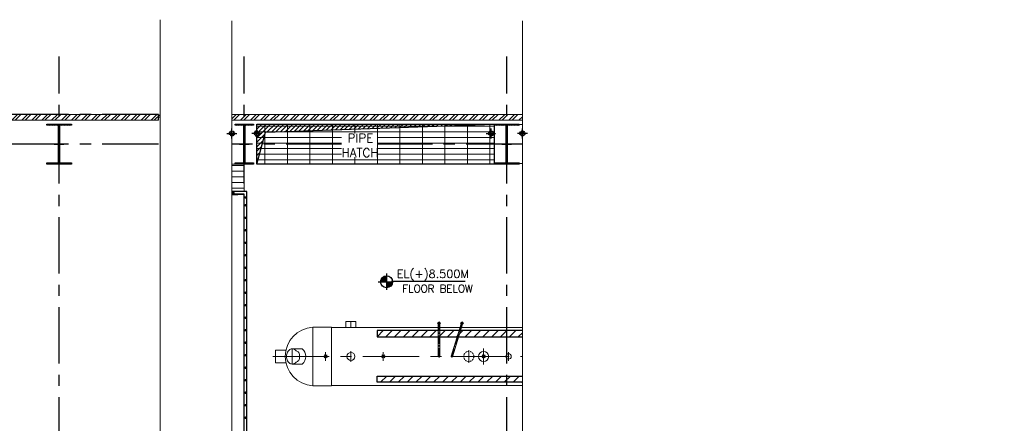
# Model space of a CAD drawing. Header units: inches. Extents: x 0 to 1544102, y -90707 to 23144100.
# Tile 132 of 181: x 521000 to 560399, y -34216 to -18066. Entities that reach past the tile are written whole.
import ezdxf
from ezdxf.enums import TextEntityAlignment as Align

# ---------------------------------------------------------------- set-up
doc = ezdxf.new("R2010")
doc.units = ezdxf.units.IN
doc.header["$LTSCALE"] = 1800
doc.header["$MEASUREMENT"] = 0
for name, pattern in [('CENTER', [2, 1.25, -0.25, 0.25, -0.25]), ('CENTER2', [1.125, 0.75, -0.125, 0.125, -0.125]), ('HIDDEN', [0.375, 0.25, -0.125]), ('HIDDEN2', [0.1875, 0.125, -0.0625])]:
    doc.linetypes.add(name, pattern=pattern)
doc.layers.get('0').update_dxf_attribs({"color": 253})
for name, color, linetype in [('1', 7, 'Continuous'), ('BRACING', 1, 'HIDDEN'), ('CEN', 2, 'CENTER'), ('COL', 1, 'Continuous'), ('GRID', 251, 'CENTER'), ('OPENING', 40, 'Continuous'), ('RAIN WATER', 6, 'Continuous'), ('STEEL', 231, 'Continuous')]:
    doc.layers.add(name, color=color, linetype=linetype)
for name, color, linetype, lineweight in [('A-DOOR', 31, 'Continuous', 9), ('A-REMOVABLE GRATING', 252, 'Continuous', 9), ('EQPT', 8, 'HIDDEN', 9), ('EQUIP', 8, 'Continuous', 9), ('OPENING EO', 2, 'Continuous', 18), ('TEXT', 3, 'Continuous', 18), ('WALL HATCH', 251, 'Continuous', 13), ('WALL1', 6, 'Continuous', 18)]:
    doc.layers.add(name, color=color, linetype=linetype, lineweight=lineweight)
doc.styles.add('ROMANS', font='romans.shx')
doc.styles.add('SIMPLEX-25', font='simplex.shx')
doc.styles.get("Standard").update_dxf_attribs({"font": 'arial.ttf'})
pattern_1 = [(45, (-11224.85, -205178.48), (-198.87378, 198.87378), []), (45, (-11092.27, -205178.48), (-198.87378, 198.87378), [])]

# ---------------------------------------------------------------- blocks, each defined once
blk = doc.blocks.new('C-ROW COLUMN')
at = {"layer": 'COL'}
h = blk.add_hatch(dxfattribs=at)
h.set_pattern_fill('ANSI31', color=256, scale=200, style=0)
h.set_pattern_definition([(45, (-1315.907, -6.545), (-17.6776695, 17.6776695), [])])
h.paths.add_polyline_path([(77950, 120865), (76960, 120865), (76960, 120820), (77950, 120820)])
h.paths.add_polyline_path([(77478, 120820), (77433, 120820), (77433, 119310), (77478, 119310)])
h.paths.add_polyline_path([(77950, 119310), (76960, 119310), (76960, 119265), (77950, 119265)])
at = {"layer": 'CEN'}
for p, q in [((77455, 119265), (77455, 120865)), ((77264, 120065), (77647, 120065))]:
    blk.add_line(p, q, dxfattribs=at)
at = {"layer": 'COL'}
for points in [[(76960, 120865), (77950, 120865), (77950, 120820), (76960, 120820)], [(77433, 120820), (77478, 120820), (77478, 119310), (77433, 119310)], [(76960, 119310), (77950, 119310), (77950, 119265), (76960, 119265)]]:
    blk.add_lwpolyline(points, close=True, dxfattribs=at)
blk = doc.blocks.new('RWDP')
at = {"layer": 'RAIN WATER', "linetype": 'CENTER2', "ltscale": 0.05}
for p, q in [((695, -625), (295, -625)), ((495, -425), (495, -825))]:
    blk.add_line(p, q, dxfattribs=at)
at = {"layer": 'RAIN WATER', "linetype": 'HIDDEN2', "ltscale": 0.25}
blk.add_circle((495, -625), 100, dxfattribs=at)
at = {"layer": 'RAIN WATER', "ltscale": 0.25}
blk.add_circle((495, -625), 75, dxfattribs=at)
blk = doc.blocks.new('PL-FFL2')
at = {"layer": '1'}
h = blk.add_hatch(color=7, dxfattribs=at)
h.paths.add_polyline_path([(3.09, 1.96, 0.414214), (1.09, -0.04), (3.09, -0.04)])
h.paths.add_polyline_path([(5.09, -0.04), (3.09, -0.04), (3.09, -2.04, 0.414214)])
at = {"layer": '1', "color": 1, "linetype": 'Continuous'}
for p, q in [((3.09, 2.74), (3.09, -2.74)), ((29.24, 0), (4.78, 0)), ((4.78, 0), (5.09, 0)), ((0.31, -0.04), (5.09, -0.04))]:
    blk.add_line(p, q, dxfattribs=at)
blk.add_circle((3.09, -0.04), 2, dxfattribs=at)
at = {"layer": '1', "color": 4, "linetype": 'Continuous'}
blk.add_attdef('EL(+)', text='', height=2.75, dxfattribs=at).set_placement((18.98, 2.4), align=Align.MIDDLE)
at = {"layer": '1', "color": 3, "linetype": 'Continuous'}
blk.add_attdef('XXX', text='', height=2.5, dxfattribs=at).set_placement((18.44, -3.52), align=Align.MIDDLE)

msp = doc.modelspace()

# ---------------------------------------------------------------- hatches: boundary and pattern name
at = {"layer": 'A-REMOVABLE GRATING'}
h = msp.add_hatch(dxfattribs=at)
h.set_pattern_fill('GRATE', color=256, scale=7200, style=0)
h.set_pattern_definition([(0, (-158586.8, -177126.32), (0, 225), []), (90, (-158586.8, -177126.3), (-900, 6e-14), [])])
h.paths.add_polyline_path([(530488.99, -22241.43), (539988.99, -22241.43), (539988.99, -23841.43), (530488.99, -23841.43)])
h = msp.add_hatch(dxfattribs=at)
h.set_pattern_fill('GRATE', color=256, scale=7200, style=0)
h.set_pattern_definition([(0, (-36086.8, -177126.32), (0, 225), []), (90, (-36086.8, -177126.3), (-900, 6e-14), [])])
h.paths.add_polyline_path([(529493.99, -23841.43), (529493.99, -24941.43), (529988.99, -24941.43), (529988.99, -23841.43)])
at = {"layer": 'COL'}
h = msp.add_hatch(dxfattribs=at)
h.set_pattern_fill('ANSI31', color=256, scale=200, style=0)
h.set_pattern_definition([(45, (451217.64, -143113.127), (-17.6776695, 17.6776695), [])])
h.paths.add_polyline_path([(530358.99, -22241.43), (529618.99, -22241.43), (529618.99, -22286.43), (530358.99, -22286.43)])
h.paths.add_polyline_path([(530011.49, -22286.43), (529966.49, -22286.43), (529966.49, -23796.43), (530011.49, -23796.43)])
h.paths.add_polyline_path([(530358.99, -23796.43), (529618.99, -23796.43), (529618.99, -23841.43), (530358.99, -23841.43)])
h = msp.add_hatch(dxfattribs=at)
h.set_pattern_fill('ANSI31', color=256, scale=200, style=0)
h.set_pattern_definition([(45, (461717.64, -143113.127), (-17.6776695, 17.6776695), [])])
h.paths.add_polyline_path([(540983.99, -22241.43), (539993.99, -22241.43), (539993.99, -22286.43), (540983.99, -22286.43)])
h.paths.add_polyline_path([(540511.49, -22286.43), (540466.49, -22286.43), (540466.49, -23796.43), (540511.49, -23796.43)])
h.paths.add_polyline_path([(540983.99, -23796.43), (539993.99, -23796.43), (539993.99, -23841.43), (540983.99, -23841.43)])
at = {"layer": 'OPENING'}
h = msp.add_hatch(dxfattribs=at)
h.set_pattern_fill('ANSI31', color=8, scale=1000, style=0)
h.set_pattern_definition([(45, (-36086.81, -177126.32), (-88.388348, 88.388348), [])])
h.paths.add_polyline_path([(539988.99, -22241.43), (530488.99, -22241.43), (530488.99, -23041.43), (530703.35, -23041.43), (530832.02, -22561.2)])
h.paths.add_polyline_path([(530703.35, -23041.43), (530488.99, -23041.43), (530488.99, -23841.43)])
h = msp.add_hatch(dxfattribs=at)
h.set_pattern_fill('ANSI31', color=8, scale=2000, style=0)
h.set_pattern_definition([(45, (-36086.8, -177126.32), (-176.7767, 176.7767), [])])
h.paths.add_polyline_path([(529493.99, -25041.43), (529493.99, -25073.56), (529988.99, -25041.43)])
at = {"layer": 'STEEL'}
h = msp.add_hatch(dxfattribs=at)
h.set_pattern_fill('ANSI31', color=256, scale=2000, style=0)
h.set_pattern_definition([(45, (534784.99, -31266.43), (-176.777, 176.777), [])])
h.paths.add_polyline_path([(541113.99, -30756.43), (541113.99, -30506.43), (535298.99, -30506.43), (535298.99, -30756.43)])
h = msp.add_hatch(dxfattribs=at)
h.set_pattern_fill('ANSI31', color=256, scale=2000, style=0)
h.set_pattern_definition([(45, (534784.99, -31816.43), (-176.777, 176.777), [])])
h.paths.add_polyline_path([(541113.99, -32576.43), (541113.99, -32326.43), (535298.99, -32326.43), (535298.99, -32576.43)])
at = {"layer": 'WALL HATCH'}
h = msp.add_hatch(dxfattribs=at)
h.set_pattern_fill('ANSI32', color=256, scale=750, style=0)
h.set_pattern_definition(pattern_1)
h.paths.add_polyline_path([(526627.63, -22091.43), (526627.63, -21861.43), (465800.79, -21861.43), (465800.79, -22091.43)])
h = msp.add_hatch(dxfattribs=at)
h.set_pattern_fill('ANSI32', color=256, scale=750, style=0)
h.set_pattern_definition(pattern_1)
h.paths.add_polyline_path([(529493.99, -21861.43), (529493.99, -22091.43), (541113.99, -22091.43), (541113.99, -21861.43)])

# ---------------------------------------------------------------- linework, layer by layer
msp.add_lwpolyline([(526555.28, -22091.43), (526555.28, -21995.6), (526532.28, -21995.6), (526578.28, -21957.27), (526555.28, -21957.27), (526555.28, -21861.43)])
at = {"layer": 'A-DOOR'}
for points in [[(526627.63, -18065.66), (526627.63, -41960.77), (525556.72, -41960.77), (527860.88, -44853.56), (526627.63, -44853.56), (526627.63, -70540.08)], [(529493.99, -18109.92), (529493.99, -48892.07), (528423.08, -48892.07), (530727.24, -51784.85), (529493.99, -51784.85), (529493.99, -68905.8)], [(541113.99, -18109.92), (541113.99, -48892.07), (540043.08, -48892.07), (542347.24, -51784.85), (541113.99, -51784.85), (541113.99, -68905.8)]]:
    msp.add_lwpolyline(points, dxfattribs=at)
at = {"layer": 'A-REMOVABLE GRATING'}
msp.add_lwpolyline([(529493.99, -23841.43), (529988.99, -23841.43), (529988.99, -24941.43), (529493.99, -24941.43)], dxfattribs=at)
at = {"layer": 'BRACING', "const_width": 40}
for points in [[(540994.17, -22263.93), (541113.99, -22263.93)], [(540993.58, -23818.93), (541113.99, -23818.93)]]:
    msp.add_lwpolyline(points, dxfattribs=at)
at = {"layer": 'CEN'}
for p, q in [((529988.99, -23841.43), (529988.99, -22241.43)), ((540488.99, -23841.43), (540488.99, -22241.43)), ((529797.42, -23041.43), (530180.56, -23041.43)), ((540297.42, -23041.43), (540680.56, -23041.43))]:
    msp.add_line(p, q, dxfattribs=at)
at = {"layer": 'COL'}
for points in [[(529618.99, -22241.43), (530358.99, -22241.43), (530358.99, -22286.43), (529618.99, -22286.43)], [(529966.49, -22286.43), (530011.49, -22286.43), (530011.49, -23796.43), (529966.49, -23796.43)], [(539993.99, -22241.43), (540983.99, -22241.43), (540983.99, -22286.43), (539993.99, -22286.43)], [(540466.49, -22286.43), (540511.49, -22286.43), (540511.49, -23796.43), (540466.49, -23796.43)], [(529618.99, -23796.43), (530358.99, -23796.43), (530358.99, -23841.43), (529618.99, -23841.43)], [(539993.99, -23796.43), (540983.99, -23796.43), (540983.99, -23841.43), (539993.99, -23841.43)]]:
    msp.add_lwpolyline(points, close=True, dxfattribs=at)
at = {"layer": 'EQPT', "linetype": 'CENTER'}
for p, q in [((534253.99, -30378.43), (534253.99, -30141.43)), ((531903.99, -31846.43), (531903.99, -31236.43)), ((533238.99, -31716.43), (533238.99, -31366.43)), ((534253.99, -31751.43), (534253.99, -31331.43)), ((535548.99, -31716.43), (535548.99, -31366.43)), ((538968.99, -31791.43), (538968.99, -31291.43)), ((539563.99, -31863.51), (539563.99, -31229.06)), ((540563.99, -31716.43), (540563.99, -31366.43)), ((531133.99, -31541.43), (541113.99, -31541.43))]:
    msp.add_line(p, q, dxfattribs=at)
at = {"layer": 'EQPT', "linetype": 'CENTER2', "ltscale": 0.25}
for p, q in [((537708.99, -30211.43), (537848.99, -30211.43)), ((537778.99, -30281.43), (537778.99, -30141.43)), ((537778.99, -31541.43), (537778.99, -30211.43)), ((538288.99, -31541.43), (538701.24, -30211.43)), ((538631.24, -30211.43), (538771.24, -30211.43)), ((538701.24, -30281.43), (538701.24, -30141.43))]:
    msp.add_line(p, q, dxfattribs=at)
at = {"layer": 'EQUIP', "linetype": 'Continuous'}
for p, q in [((534050.99, -30141.43), (534456.99, -30141.43)), ((534050.99, -30378.43), (534050.99, -30141.43)), ((534456.99, -30378.43), (534456.99, -30141.43)), ((533478.99, -30371.43), (532728.99, -30371.43)), ((532728.99, -30371.43), (532728.99, -32711.43)), ((533478.99, -30371.43), (533478.99, -32711.43)), ((541113.99, -30378.43), (533478.99, -30378.43)), ((531655.22, -31291.43), (531233.99, -31291.43)), ((531233.99, -31291.43), (531233.99, -31791.43)), ((531655.22, -31791.43), (531233.99, -31791.43)), ((533478.99, -32711.43), (532728.99, -32711.43)), ((541113.99, -32704.43), (533478.99, -32704.43))]:
    msp.add_line(p, q, dxfattribs=at)
at = {"layer": 'EQUIP'}
for p, q in [((537748.99, -31541.43), (537748.99, -30244.3)), ((537808.99, -31541.43), (537808.99, -30244.3)), ((538260.33, -31532.55), (538662.85, -30233.94)), ((538317.64, -31550.31), (538720.16, -30251.71)), ((532306.51, -31236.43), (531903.99, -31236.43)), ((533299.17, -31601.76), (533178.8, -31481.11)), ((533297.4, -31483.05), (533180.57, -31599.82)), ((535609.17, -31601.76), (535488.8, -31481.11)), ((535607.4, -31483.05), (535490.57, -31599.82)), ((539624.17, -31601.76), (539503.8, -31481.11)), ((539622.4, -31483.05), (539505.57, -31599.82)), ((532306.51, -31846.43), (531903.99, -31846.43))]:
    msp.add_line(p, q, dxfattribs=at)
msp.add_lwpolyline([(531903.99, -31236.43, -0.18631126), (532030.86, -31285.41, -0.03650511), (532057.32, -31313.19, -0.03299081), (532175.04, -31381.04, -0.08488689), (532202.47, -31541.43, -0.08488689), (532175.04, -31701.83, -0.03299081), (532057.32, -31769.67, -0.03650511), (532030.86, -31797.46, -0.18631126), (531903.99, -31846.43, -0.18631126), (531777.11, -31797.46, -0.10177344), (531714.56, -31711.87, -0.06042162), (531688.91, -31631.13, -0.04676131), (531680.5, -31541.43, -0.04676131), (531688.91, -31451.74, -0.06042162), (531714.56, -31370.99, -0.10177344), (531777.11, -31285.41, -0.18631126)], format="xyb", close=True, dxfattribs=at)
for centre, radius in [((537778.99, -30211.43), 44.5), ((538701.24, -30211.43), 44.5), ((537778.99, -31541.43), 30), ((538288.99, -31541.43), 30)]:
    msp.add_circle(centre, radius, dxfattribs=at)
at = {"layer": 'EQUIP', "linetype": 'Continuous'}
for centre, radius in [((534253.99, -31541.43), 162), ((537778.99, -31541.43), 30), ((538288.99, -31541.43), 30), ((539563.99, -31541.43), 203), ((539563.99, -31541.43), 57), ((540563.99, -31541.43), 107)]:
    msp.add_circle(centre, radius, dxfattribs=at)
at = {"layer": 'EQUIP', "linetype": 'HIDDEN2', "ltscale": 0.3}
msp.add_circle((538968.99, -31541.43), 203, dxfattribs=at)
at = {"layer": 'EQUIP', "linetype": 'Continuous'}
msp.add_arc((532801.01, -31541.43), 1172.21, 93.52263, 266.47737, dxfattribs=at)
at = {"layer": 'EQUIP'}
msp.add_arc((532048.19, -31541.43), 399.69, 310.263053, 49.736947, dxfattribs=at)
at = {"layer": 'GRID'}
for p, q in [((522575.79, -71422), (522575.79, -19541.43)), ((529988.99, -71422), (529988.99, -19541.43)), ((540488.99, -71422), (540488.99, -19541.43)), ((526555.28, -21861.43), (461840.78, -21861.43)), ((526555.28, -23041.43), (461840.78, -23041.43)), ((541113.99, -23041.43), (529493.99, -23041.43))]:
    msp.add_line(p, q, dxfattribs=at)
at = {"layer": 'OPENING'}
msp.add_lwpolyline([(530488.99, -22241.43), (539988.99, -22241.43), (539988.99, -23841.43), (530488.99, -23841.43)], close=True, dxfattribs=at)
for points in [[(530488.99, -23841.43), (530832.02, -22561.2), (539988.99, -22241.43)], [(529493.99, -35141.43), (530088.99, -35141.43), (530088.99, -24941.43), (529493.99, -24941.43)], [(529493.99, -35041.43), (529988.99, -35041.43), (529988.99, -25041.43), (529493.99, -25041.43)], [(529493.99, -25073.56), (529988.99, -25041.43)]]:
    msp.add_lwpolyline(points, dxfattribs=at)
at = {"layer": 'OPENING', "const_width": 50}
for points in [[(529525.99, -24991.43, 1), (529575.99, -24991.43, 1)], [(530013.99, -25177.29, 1), (530063.99, -25177.29, 1)], [(530038.99, -25466.43, 1), (530038.99, -25516.43, 1)], [(530038.99, -25966.43, 1), (530038.99, -26016.43, 1)], [(530038.99, -26466.43, 1), (530038.99, -26516.43, 1)], [(530038.99, -26966.43, 1), (530038.99, -27016.43, 1)], [(530038.99, -27466.43, 1), (530038.99, -27516.43, 1)], [(530038.99, -27966.43, 1), (530038.99, -28016.43, 1)], [(530038.99, -28466.43, 1), (530038.99, -28516.43, 1)], [(530038.99, -28966.43, 1), (530038.99, -29016.43, 1)], [(530038.99, -29466.43, 1), (530038.99, -29516.43, 1)], [(530038.99, -29966.43, 1), (530038.99, -30016.43, 1)], [(530038.99, -30466.43, 1), (530038.99, -30516.43, 1)], [(530038.99, -30966.43, 1), (530038.99, -31016.43, 1)], [(530038.99, -31466.43, 1), (530038.99, -31516.43, 1)], [(530038.99, -31966.43, 1), (530038.99, -32016.43, 1)], [(530038.99, -32466.43, 1), (530038.99, -32516.43, 1)], [(530038.99, -32966.43, 1), (530038.99, -33016.43, 1)], [(530038.99, -33466.43, 1), (530038.99, -33516.43, 1)], [(530038.99, -33966.43, 1), (530038.99, -34016.43, 1)]]:
    msp.add_lwpolyline(points, format="xyb", close=True, dxfattribs=at)
at = {"layer": 'RAIN WATER', "linetype": 'CENTER2', "ltscale": 0.05}
for p, q in [((539863.99, -22816.43), (539863.99, -22416.43)), ((541113.99, -22816.43), (541113.99, -22416.43)), ((539663.99, -22616.43), (540063.99, -22616.43)), ((541313.99, -22616.43), (540913.99, -22616.43))]:
    msp.add_line(p, q, dxfattribs=at)
at = {"layer": 'RAIN WATER', "linetype": 'HIDDEN2', "ltscale": 0.25}
for centre in [(539863.99, -22616.43), (541113.99, -22616.43)]:
    msp.add_circle(centre, 100, dxfattribs=at)
at = {"layer": 'RAIN WATER', "ltscale": 0.25}
for centre in [(539863.99, -22616.43), (541113.99, -22616.43)]:
    msp.add_circle(centre, 75, dxfattribs=at)
at = {"layer": 'STEEL'}
for points in [[(541113.99, -30506.43), (535298.99, -30506.43), (535298.99, -30756.43), (541113.99, -30756.43)], [(541113.99, -32576.43), (535298.99, -32576.43), (535298.99, -32326.43), (541113.99, -32326.43)]]:
    msp.add_lwpolyline(points, dxfattribs=at)
at = {"layer": 'WALL1'}
for p, q in [((526555.28, -21861.43), (465800.79, -21861.43)), ((541113.99, -21861.43), (529493.99, -21861.43)), ((526555.28, -22091.43), (467305.79, -22091.43)), ((541113.99, -22091.43), (529493.99, -22091.43))]:
    msp.add_line(p, q, dxfattribs=at)

# ---------------------------------------------------------------- block references
msp.add_blockref('C-ROW COLUMN', (445120.35, -143106.58))
at = {"layer": '1'}
ref = msp.add_blockref('PL-FFL2', (535310.61, -28547.77), dxfattribs=dict(at, xscale=120, yscale=120, zscale=120))
ref.add_attrib('XXX', 'FLOOR BELOW', dxfattribs={"layer": '0', "color": 3, "linetype": 'Continuous', "height": 300, "style": 'SIMPLEX-25'}).set_placement((537719.15, -28828.13), align=Align.MIDDLE)
ref.add_attrib('EL(+)', 'EL(+)8.500M', dxfattribs={"layer": '0', "color": 4, "linetype": 'Continuous', "height": 330, "style": 'SIMPLEX-25'}).set_placement((537532.44, -28260.12), align=Align.MIDDLE)
at = {"layer": 'RAIN WATER', "rotation": 180}
msp.add_blockref('RWDP', (529988.99, -23241.43), dxfattribs=at)
at = {"layer": 'RAIN WATER', "xscale": -1, "rotation": 180}
msp.add_blockref('RWDP', (529988.99, -23241.43), dxfattribs=at)

# ---------------------------------------------------------------- next in the draw order: texts
at = {"layer": 'TEXT', "color": 3, "insert": (533877.44, -22626.75, -1000), "char_height": 350, "width": 1419.6577, "attachment_point": 1, "style": 'ROMANS', "bg_fill": 3, "box_fill_scale": 1, "bg_fill_color": 256, "bg_fill_transparency": 0}
msp.add_mtext(' PIPE HATCH', dxfattribs=at)

# ---------------------------------------------------------------- next in the draw order: texts
at = {"layer": 'OPENING EO', "color": 3, "insert": (481099.45, -23670.27), "char_height": 300, "width": 5565.3721, "attachment_point": 1, "style": 'ROMANS'}
msp.add_mtext('\\pi804.11;4 NOS 1800x700 \\P\\pi311.26;FLOOR CUTOUT (TYP.) ', dxfattribs=at)

doc.saveas('drawing.dxf')
